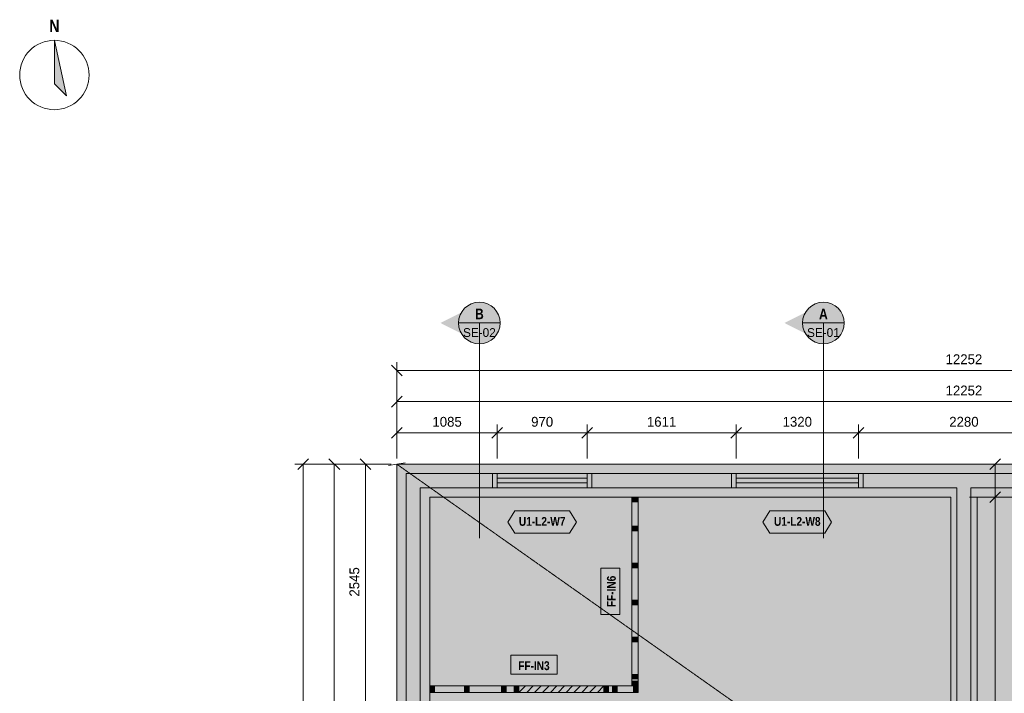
# Model space of a CAD drawing. Header units: millimetres. Extents: x -4149 to 16626, y -5842 to 13682.
# Tile 2 of 4: x -4074 to 6562, y 6176 to 13456. Entities that reach past the tile are written whole.
import ezdxf
from ezdxf.enums import TextEntityAlignment as Align

# ---------------------------------------------------------------- set-up
doc = ezdxf.new("R2010")
doc.units = ezdxf.units.MM
doc.linetypes.add('DASHED', pattern=[1.524, 1.27, -0.254])
for name, color, linetype in [('FILL-C_B2B2B5', 7, 'Continuous'), ('FILL-EPS', 7, 'Continuous'), ('FILL-INK', 7, 'Continuous'), ('FILL-RED', 7, 'Continuous'), ('FILL-TEAL_DK', 7, 'Continuous'), ('FILL-TIMBER', 7, 'Continuous'), ('FILL-WHITE', 7, 'Continuous'), ('LINE-C_85297A', 7, 'Continuous'), ('LINE-C_85297A-DASH', 7, 'DASHED'), ('LINE-INK', 7, 'Continuous'), ('LINE-INK-DASH', 7, 'DASHED'), ('LINE-RED', 7, 'Continuous'), ('LINE-RED-DASH', 7, 'DASHED'), ('LINE-STEEL_GREY', 7, 'Continuous'), ('LINE-STEEL_GREY-DASH', 7, 'DASHED'), ('LINE-TEAL_DK', 7, 'Continuous'), ('LINE-TIMBER_DK', 7, 'Continuous'), ('TEXT-INK', 7, 'Continuous'), ('TEXT-RED', 7, 'Continuous'), ('TEXT-TEAL_DK', 7, 'Continuous')]:
    doc.layers.add(name, color=color, linetype=linetype)
doc.styles.add('OpenSansCondensed-Bold', font='OpenSansCondensed-Bold.ttf')

msp = doc.modelspace()

# ---------------------------------------------------------------- hatches: boundary and pattern name
at = {"layer": 'FILL-C_B2B2B5', "true_color": 0xb2b2b5}
h = msp.add_hatch(color=256, dxfattribs=at)
h.dxf.hatch_style = 1
h.paths.add_polyline_path([(12151, 8551), (12151, 102), (102, 102), (102, 8551)])
h.paths.add_polyline_path([(11998, 254), (11998, 8398), (6202, 8398), (6202, 254)], flags=0)
h.paths.add_polyline_path([(254, 8398), (254, 254), (6050, 254), (6050, 8398)], flags=0)
at = {"layer": 'FILL-EPS', "true_color": 0xccffff}
h = msp.add_hatch(color=256, dxfattribs=at)
h.dxf.hatch_style = 1
h.paths.add_polyline_path([(0, 8652), (12252, 8652), (12252, 0), (0, 0)])
h.paths.add_polyline_path([(102, 8551), (102, 102), (12151, 102), (12151, 8551)], flags=0)
h = msp.add_hatch(color=256, dxfattribs=at)
h.dxf.hatch_style = 1
h.paths.add_polyline_path([(6050, 8398), (6050, 254), (254, 254), (254, 8398)])
h.paths.add_polyline_path([(5983, 356), (5983, 8297), (356, 8297), (356, 356)], flags=0)
h = msp.add_hatch(color=256, dxfattribs=at)
h.dxf.hatch_style = 1
h.paths.add_polyline_path([(6202, 254), (6202, 8398), (11998, 8398), (11998, 254)])
h.paths.add_polyline_path([(11897, 8297), (6269, 8297), (6269, 356), (11897, 356)], flags=0)
at = {"layer": 'FILL-INK', "true_color": 0x14141a}
h = msp.add_hatch(color=256, dxfattribs=at)
h.dxf.hatch_style = 1
h.paths.add_polyline_path([(-3699, 13232), (-3568, 12632), (-3699, 12764)])
at = {"layer": 'FILL-RED', "true_color": 0xb81a1f}
h = msp.add_hatch(color=256, dxfattribs=at)
h.dxf.hatch_style = 1
h.paths.add_polyline_path([(472, 10178), (892, 9964), (892, 10391)])
h = msp.add_hatch(color=256, dxfattribs=at)
h.dxf.hatch_style = 1
h.paths.add_polyline_path([(4188, 10178), (4608, 9964), (4608, 10391)])
at = {"layer": 'FILL-TEAL_DK', "true_color": 0x006b5c}
h = msp.add_hatch(color=256, dxfattribs=at)
h.dxf.hatch_style = 1
h.paths.add_polyline_path([(1035, 8551), (1085, 8551), (1085, 8398), (1035, 8398)])
h = msp.add_hatch(color=256, dxfattribs=at)
h.dxf.hatch_style = 1
h.paths.add_polyline_path([(2055, 8551), (2105, 8551), (2105, 8398), (2055, 8398)])
h = msp.add_hatch(color=256, dxfattribs=at)
h.dxf.hatch_style = 1
h.paths.add_polyline_path([(3616, 8551), (3666, 8551), (3666, 8398), (3616, 8398)])
h = msp.add_hatch(color=256, dxfattribs=at)
h.dxf.hatch_style = 1
h.paths.add_polyline_path([(4986, 8398), (4986, 8551), (4986, 8551), (4986, 8551), (5036, 8551), (5036, 8551), (5036, 8551), (5036, 8398), (5036, 8398), (5036, 8398), (4986, 8398), (4986, 8398)])
at = {"layer": 'FILL-TIMBER', "true_color": 0xeddbb8}
h = msp.add_hatch(color=256, dxfattribs=at)
h.dxf.hatch_style = 1
h.paths.add_polyline_path([(2606, 8296), (2606, 8261), (2606, 8246), (2586, 8246), (2537, 8246), (2537, 8282), (2537, 8296), (2557, 8296)])
h = msp.add_hatch(color=256, dxfattribs=at)
h.dxf.hatch_style = 1
h.paths.add_polyline_path([(2606, 7981), (2606, 7945), (2606, 7931), (2586, 7931), (2537, 7931), (2537, 7966), (2537, 7981), (2557, 7981)])
h = msp.add_hatch(color=256, dxfattribs=at)
h.dxf.hatch_style = 1
h.paths.add_polyline_path([(2606, 7581), (2606, 7545), (2606, 7531), (2586, 7531), (2537, 7531), (2537, 7566), (2537, 7581), (2557, 7581)])
h = msp.add_hatch(color=256, dxfattribs=at)
h.dxf.hatch_style = 1
h.paths.add_polyline_path([(2606, 7181), (2606, 7145), (2606, 7131), (2586, 7131), (2537, 7131), (2537, 7166), (2537, 7181), (2557, 7181)])
h = msp.add_hatch(color=256, dxfattribs=at)
h.dxf.hatch_style = 1
h.paths.add_polyline_path([(2606, 6781), (2606, 6745), (2606, 6731), (2586, 6731), (2537, 6731), (2537, 6766), (2537, 6781), (2557, 6781)])
h = msp.add_hatch(color=256, dxfattribs=at)
h.dxf.hatch_style = 1
h.paths.add_polyline_path([(2606, 6381), (2606, 6345), (2606, 6331), (2586, 6331), (2537, 6331), (2537, 6366), (2537, 6381), (2557, 6381)])
h = msp.add_hatch(color=256, dxfattribs=at)
h.dxf.hatch_style = 1
h.paths.add_polyline_path([(2606, 6308), (2606, 6273), (2606, 6258), (2586, 6258), (2537, 6258), (2537, 6293), (2537, 6308), (2557, 6308)])
h = msp.add_hatch(color=256, dxfattribs=at)
h.dxf.hatch_style = 1
h.paths.add_polyline_path([(406, 6186), (371, 6186), (356, 6186), (356, 6206), (356, 6256), (391, 6256), (406, 6256), (406, 6236)])
h = msp.add_hatch(color=256, dxfattribs=at)
h.dxf.hatch_style = 1
h.paths.add_polyline_path([(781, 6186), (745, 6186), (731, 6186), (731, 6206), (731, 6256), (766, 6256), (781, 6256), (781, 6236)])
h = msp.add_hatch(color=256, dxfattribs=at)
h.dxf.hatch_style = 1
h.paths.add_polyline_path([(1181, 6186), (1145, 6186), (1131, 6186), (1131, 6206), (1131, 6256), (1166, 6256), (1181, 6256), (1181, 6236)])
h = msp.add_hatch(color=256, dxfattribs=at)
h.dxf.hatch_style = 1
h.paths.add_polyline_path([(1319, 6186), (1284, 6186), (1269, 6186), (1269, 6206), (1269, 6256), (1305, 6256), (1319, 6256), (1319, 6236)])
h = msp.add_hatch(color=256, dxfattribs=at)
h.dxf.hatch_style = 1
h.paths.add_polyline_path([(2288, 6186), (2252, 6186), (2237, 6186), (2237, 6206), (2237, 6256), (2273, 6256), (2288, 6256), (2288, 6236)])
h = msp.add_hatch(color=256, dxfattribs=at)
h.dxf.hatch_style = 1
h.paths.add_polyline_path([(2381, 6186), (2345, 6186), (2331, 6186), (2331, 6206), (2331, 6256), (2366, 6256), (2381, 6256), (2381, 6236)])
h = msp.add_hatch(color=256, dxfattribs=at)
h.dxf.hatch_style = 1
h.paths.add_polyline_path([(2606, 6186), (2571, 6186), (2557, 6186), (2557, 6206), (2557, 6256), (2592, 6256), (2606, 6256), (2606, 6236)])
at = {"layer": 'FILL-WHITE', "true_color": 0xffffff}
h = msp.add_hatch(color=256, dxfattribs=at)
h.dxf.hatch_style = 1
h.paths.add_polyline_path([(1117, 10178), (1109, 10236), (1087, 10290), (1051, 10337), (1004, 10372), (950, 10395), (892, 10402), (834, 10395), (779, 10372), (733, 10337), (697, 10290), (675, 10236), (667, 10178), (675, 10119), (697, 10065), (733, 10018), (779, 9983), (834, 9960), (892, 9952), (950, 9960), (1004, 9983), (1051, 10018), (1087, 10065), (1109, 10119)])
h = msp.add_hatch(color=256, dxfattribs=at)
h.dxf.hatch_style = 1
h.paths.add_polyline_path([(4833, 10178), (4825, 10236), (4803, 10290), (4767, 10337), (4721, 10372), (4666, 10395), (4608, 10402), (4550, 10395), (4496, 10372), (4449, 10337), (4413, 10290), (4391, 10236), (4383, 10178), (4391, 10119), (4413, 10065), (4449, 10018), (4496, 9983), (4550, 9960), (4608, 9952), (4666, 9960), (4721, 9983), (4767, 10018), (4803, 10065), (4825, 10119)])
at = {"layer": 'FILL-WHITE', "true_color": 0xfaf5e8}
h = msp.add_hatch(color=256, dxfattribs=at)
h.dxf.hatch_style = 1
h.paths.add_polyline_path([(2586, 6258), (2537, 6258), (2537, 6258), (2537, 6293), (2537, 6308), (2537, 6331), (2537, 6366), (2537, 6381), (2537, 6731), (2537, 6766), (2537, 6781), (2537, 7131), (2537, 7166), (2537, 7181), (2537, 7531), (2537, 7566), (2537, 7581), (2537, 7931), (2537, 7966), (2537, 7981), (2537, 8246), (2537, 8282), (2537, 8296), (2537, 8296), (2557, 8296), (2606, 8296), (2606, 8296), (2606, 8261), (2606, 8246), (2606, 7981), (2606, 7945), (2606, 7931), (2606, 7581), (2606, 7545), (2606, 7531), (2606, 7181), (2606, 7145), (2606, 7131), (2606, 6781), (2606, 6745), (2606, 6731), (2606, 6381), (2606, 6345), (2606, 6331), (2606, 6308), (2606, 6273), (2606, 6258), (2606, 6258)])
at = {"layer": 'FILL-WHITE', "true_color": 0xffffff}
h = msp.add_hatch(color=256, dxfattribs=at)
h.dxf.hatch_style = 1
h.paths.add_polyline_path([(1199, 8027), (1274, 8147), (1866, 8147), (1941, 8027), (1866, 7907), (1274, 7907)])
h = msp.add_hatch(color=256, dxfattribs=at)
h.dxf.hatch_style = 1
h.paths.add_polyline_path([(3955, 8027), (4030, 8147), (4622, 8147), (4697, 8027), (4622, 7907), (4030, 7907)])
h = msp.add_hatch(color=256, dxfattribs=at)
h.dxf.hatch_style = 1
h.paths.add_polyline_path([(2410, 7026), (2410, 7528), (2203, 7528), (2203, 7026)])
h = msp.add_hatch(color=256, dxfattribs=at)
h.dxf.hatch_style = 1
h.paths.add_polyline_path([(1230, 6382), (1732, 6382), (1732, 6590), (1230, 6590)])
at = {"layer": 'FILL-WHITE', "true_color": 0xfaf5e8}
h = msp.add_hatch(color=256, dxfattribs=at)
h.dxf.hatch_style = 1
h.paths.add_polyline_path([(356, 6186), (356, 6206), (356, 6256), (356, 6256), (391, 6256), (406, 6256), (731, 6256), (766, 6256), (781, 6256), (1131, 6256), (1166, 6256), (1181, 6256), (1269, 6256), (1305, 6256), (1319, 6256), (1319, 6256), (1319, 6236), (1319, 6186), (1319, 6186), (1284, 6186), (1269, 6186), (1181, 6186), (1145, 6186), (1131, 6186), (781, 6186), (745, 6186), (731, 6186), (406, 6186), (371, 6186), (356, 6186)])
at = {"layer": 'FILL-WHITE', "true_color": 0xffffff}
h = msp.add_hatch(color=256, dxfattribs=at)
h.dxf.hatch_style = 1
h.paths.add_polyline_path([(1319, 6186), (1319, 6256), (2237, 6256), (2237, 6186)])
at = {"layer": 'FILL-WHITE', "true_color": 0xfaf5e8}
h = msp.add_hatch(color=256, dxfattribs=at)
h.dxf.hatch_style = 1
h.paths.add_polyline_path([(2237, 6206), (2237, 6256), (2273, 6256), (2288, 6256), (2331, 6256), (2366, 6256), (2381, 6256), (2557, 6256), (2592, 6256), (2606, 6256), (2606, 6236), (2606, 6186), (2571, 6186), (2557, 6186), (2381, 6186), (2345, 6186), (2331, 6186), (2288, 6186), (2252, 6186), (2237, 6186)])

# ---------------------------------------------------------------- linework, layer by layer
at = {"layer": 'LINE-C_85297A', "lineweight": 5}
msp.add_line((-89, 8637), (89, 8668), dxfattribs=at)
at = {"layer": 'LINE-C_85297A-DASH', "lineweight": 5}
msp.add_line((0, 8652), (12252, 0), dxfattribs=at)
at = {"layer": 'LINE-INK', "lineweight": 5}
for p, q in [((58, 9607), (-58, 9723)), ((0, 8713), (0, 9755)), ((12252, 9665), (0, 9665)), ((-58, 9269), (58, 9386)), ((0, 8713), (0, 9418)), ((0, 9328), (12252, 9328)), ((-58, 8932), (58, 9048)), ((0, 8713), (0, 9080)), ((1027, 8932), (1143, 9048)), ((1085, 8713), (1085, 9080)), ((1997, 8932), (2113, 9048)), ((2055, 8713), (2055, 9080)), ((3608, 8932), (3724, 9048)), ((3666, 8713), (3666, 9080)), ((4928, 8932), (5044, 9048)), ((4986, 8713), (4986, 9080)), ((0, 8990), (12252, 8990)), ((-60, 8652), (-1103, 8652)), ((-954, 8711), (-1071, 8594)), ((-1012, 8652), (-1012, 0)), ((-60, 8652), (-765, 8652)), ((-617, 8594), (-733, 8711)), ((-675, 0), (-675, 8652)), ((-60, 8652), (-428, 8652)), ((-279, 8594), (-396, 8711)), ((-338, 0), (-338, 8652)), ((2055, 8652), (1085, 8652)), ((4986, 8652), (3666, 8652)), ((6186, 8652), (6554, 8652)), ((6405, 8594), (6522, 8711)), ((6464, 8297), (6464, 8652)), ((2055, 8500), (1085, 8500)), ((2055, 8450), (1085, 8450)), ((4986, 8500), (3666, 8500)), ((4986, 8450), (3666, 8450)), ((2055, 8297), (1085, 8297)), ((4986, 8297), (3666, 8297)), ((6186, 8297), (6554, 8297)), ((6186, 8297), (6554, 8297)), ((6405, 8239), (6522, 8355)), ((6405, 8239), (6522, 8355)), ((6464, 356), (6464, 8297))]:
    msp.add_line(p, q, dxfattribs=at)
for points in [[(-3699, 13232), (-3568, 12632), (-3699, 12764)], [(0, 0), (0, 8652), (12252, 8652), (12252, 0)], [(356, 356), (5983, 356), (5983, 8297), (356, 8297)], [(2586, 6258), (2537, 6258), (2537, 6258), (2537, 6293), (2537, 6308), (2537, 6331), (2537, 6366), (2537, 6381), (2537, 6731), (2537, 6766), (2537, 6781), (2537, 7131), (2537, 7166), (2537, 7181), (2537, 7531), (2537, 7566), (2537, 7581), (2537, 7931), (2537, 7966), (2537, 7981), (2537, 8246), (2537, 8282), (2537, 8296), (2537, 8296), (2557, 8296), (2606, 8296), (2606, 8296), (2606, 8261), (2606, 8246), (2606, 7981), (2606, 7945), (2606, 7931), (2606, 7581), (2606, 7545), (2606, 7531), (2606, 7181), (2606, 7145), (2606, 7131), (2606, 6781), (2606, 6745), (2606, 6731), (2606, 6381), (2606, 6345), (2606, 6331), (2606, 6308), (2606, 6273), (2606, 6258), (2606, 6258)], [(11897, 356), (11897, 8297), (6269, 8297), (6269, 356)], [(2410, 7026), (2410, 7528), (2203, 7528), (2203, 7026)], [(1230, 6382), (1732, 6382), (1732, 6590), (1230, 6590)], [(356, 6186), (356, 6206), (356, 6256), (356, 6256), (391, 6256), (406, 6256), (731, 6256), (766, 6256), (781, 6256), (1131, 6256), (1166, 6256), (1181, 6256), (1269, 6256), (1305, 6256), (1319, 6256), (1319, 6256), (1319, 6236), (1319, 6186), (1319, 6186), (1284, 6186), (1269, 6186), (1181, 6186), (1145, 6186), (1131, 6186), (781, 6186), (745, 6186), (731, 6186), (406, 6186), (371, 6186), (356, 6186)], [(2237, 6206), (2237, 6256), (2273, 6256), (2288, 6256), (2331, 6256), (2366, 6256), (2381, 6256), (2557, 6256), (2592, 6256), (2606, 6256), (2606, 6236), (2606, 6186), (2571, 6186), (2557, 6186), (2381, 6186), (2345, 6186), (2331, 6186), (2288, 6186), (2252, 6186), (2237, 6186)]]:
    msp.add_lwpolyline(points, close=True, dxfattribs=at)
msp.add_circle((-3699, 12858), 375, dxfattribs=at)
at = {"layer": 'LINE-INK-DASH', "lineweight": 5}
msp.add_lwpolyline([(1319, 6186), (1319, 6256), (2237, 6256), (2237, 6186)], close=True, dxfattribs=at)
at = {"layer": 'LINE-RED', "lineweight": 5}
for p, q in [((667, 10178), (1117, 10178)), ((4383, 10178), (4833, 10178))]:
    msp.add_line(p, q, dxfattribs=at)
for centre in [(892, 10178), (4608, 10178)]:
    msp.add_circle(centre, 225, dxfattribs=at)
at = {"layer": 'LINE-RED-DASH', "lineweight": 5}
for p, q in [((892, 10178), (892, 7852)), ((4608, 10178), (4608, 7852))]:
    msp.add_line(p, q, dxfattribs=at)
at = {"layer": 'LINE-STEEL_GREY', "lineweight": 5}
for points in [[(12151, 8551), (12151, 102), (102, 102), (102, 8551)], [(254, 8398), (254, 254), (6050, 254), (6050, 8398)], [(11998, 254), (11998, 8398), (6202, 8398), (6202, 254)]]:
    msp.add_lwpolyline(points, close=True, dxfattribs=at)
at = {"layer": 'LINE-STEEL_GREY-DASH', "lineweight": 5}
for points in [[(0, 8652), (12252, 8652), (12252, 0), (0, 0)], [(5983, 8297), (356, 8297), (356, 356), (5983, 356)], [(6269, 356), (11897, 356), (11897, 8297), (6269, 8297)]]:
    msp.add_lwpolyline(points, close=True, dxfattribs=at)
at = {"layer": 'LINE-TEAL_DK', "lineweight": 5}
for points in [[(1035, 8551), (1085, 8551), (1085, 8398), (1035, 8398)], [(2055, 8551), (2105, 8551), (2105, 8398), (2055, 8398)], [(3616, 8551), (3666, 8551), (3666, 8398), (3616, 8398)], [(4986, 8398), (4986, 8551), (4986, 8551), (4986, 8551), (5036, 8551), (5036, 8551), (5036, 8551), (5036, 8398), (5036, 8398), (5036, 8398), (4986, 8398), (4986, 8398)], [(1199, 8027), (1274, 8147), (1866, 8147), (1941, 8027), (1866, 7907), (1274, 7907)], [(3955, 8027), (4030, 8147), (4622, 8147), (4697, 8027), (4622, 7907), (4030, 7907)]]:
    msp.add_lwpolyline(points, close=True, dxfattribs=at)
at = {"layer": 'LINE-TIMBER_DK', "lineweight": 5}
for p, q in [((1319, 6186), (1389, 6256)), ((1404, 6186), (1474, 6256)), ((1489, 6186), (1559, 6256)), ((1574, 6186), (1644, 6256)), ((1659, 6186), (1729, 6256)), ((1744, 6186), (1813, 6256)), ((1828, 6186), (1898, 6256)), ((1913, 6186), (1983, 6256)), ((1998, 6186), (2068, 6256)), ((2083, 6186), (2153, 6256)), ((2168, 6186), (2237, 6256))]:
    msp.add_line(p, q, dxfattribs=at)
for points in [[(2606, 8296), (2606, 8261), (2606, 8246), (2586, 8246), (2537, 8246), (2537, 8282), (2537, 8296), (2557, 8296)], [(2606, 7981), (2606, 7945), (2606, 7931), (2586, 7931), (2537, 7931), (2537, 7966), (2537, 7981), (2557, 7981)], [(2606, 7581), (2606, 7545), (2606, 7531), (2586, 7531), (2537, 7531), (2537, 7566), (2537, 7581), (2557, 7581)], [(2606, 7181), (2606, 7145), (2606, 7131), (2586, 7131), (2537, 7131), (2537, 7166), (2537, 7181), (2557, 7181)], [(2606, 6781), (2606, 6745), (2606, 6731), (2586, 6731), (2537, 6731), (2537, 6766), (2537, 6781), (2557, 6781)], [(2606, 6381), (2606, 6345), (2606, 6331), (2586, 6331), (2537, 6331), (2537, 6366), (2537, 6381), (2557, 6381)], [(2606, 6308), (2606, 6273), (2606, 6258), (2586, 6258), (2537, 6258), (2537, 6293), (2537, 6308), (2557, 6308)], [(406, 6186), (371, 6186), (356, 6186), (356, 6206), (356, 6256), (391, 6256), (406, 6256), (406, 6236)], [(781, 6186), (745, 6186), (731, 6186), (731, 6206), (731, 6256), (766, 6256), (781, 6256), (781, 6236)], [(1181, 6186), (1145, 6186), (1131, 6186), (1131, 6206), (1131, 6256), (1166, 6256), (1181, 6256), (1181, 6236)], [(1319, 6186), (1284, 6186), (1269, 6186), (1269, 6206), (1269, 6256), (1305, 6256), (1319, 6256), (1319, 6236)], [(2288, 6186), (2252, 6186), (2237, 6186), (2237, 6206), (2237, 6256), (2273, 6256), (2288, 6256), (2288, 6236)], [(2381, 6186), (2345, 6186), (2331, 6186), (2331, 6206), (2331, 6256), (2366, 6256), (2381, 6256), (2381, 6236)], [(2606, 6186), (2571, 6186), (2557, 6186), (2557, 6206), (2557, 6256), (2592, 6256), (2606, 6256), (2606, 6236)]]:
    msp.add_lwpolyline(points, close=True, dxfattribs=at)

# ---------------------------------------------------------------- texts
at = {"layer": 'TEXT-INK', "style": 'OpenSansCondensed-Bold'}
for s, height, p in [('N', 133, (-3699, 13322)), ('FF-IN3', 95.2, (1481, 6427))]:
    msp.add_text(s, height=height, dxfattribs=at).set_placement(p, align=Align.CENTER)
at = {"layer": 'TEXT-INK'}
for s, p in [('12252', (6126, 9733)), ('12252', (6126, 9395)), ('1085', (543, 9057)), ('970', (1570, 9057)), ('1611', (2860, 9057)), ('1320', (4326, 9057)), ('2280', (6126, 9057))]:
    msp.add_text(s, height=106.7, dxfattribs=at).set_placement(p, align=Align.CENTER)
msp.add_text('2545', height=106.7, rotation=90, dxfattribs=at).set_placement((-405, 7380), align=Align.CENTER)
at = {"layer": 'TEXT-INK', "style": 'OpenSansCondensed-Bold'}
msp.add_text('FF-IN6', height=95.2, rotation=90, dxfattribs=at).set_placement((2365, 7277), align=Align.CENTER)
at = {"layer": 'TEXT-RED', "style": 'OpenSansCondensed-Bold'}
for s, p in [('B', (892, 10219)), ('A', (4608, 10219))]:
    msp.add_text(s, height=114, dxfattribs=at).set_placement(p, align=Align.CENTER)
at = {"layer": 'TEXT-RED'}
for s, p in [('SE-02', (892, 10027)), ('SE-01', (4608, 10027))]:
    msp.add_text(s, height=95.2, dxfattribs=at).set_placement(p, align=Align.CENTER)
at = {"layer": 'TEXT-TEAL_DK', "style": 'OpenSansCondensed-Bold'}
for s, p in [('U1-L2-W7', (1570, 7986)), ('U1-L2-W8', (4326, 7986))]:
    msp.add_text(s, height=95.2, dxfattribs=at).set_placement(p, align=Align.CENTER)

doc.saveas('drawing.dxf')
